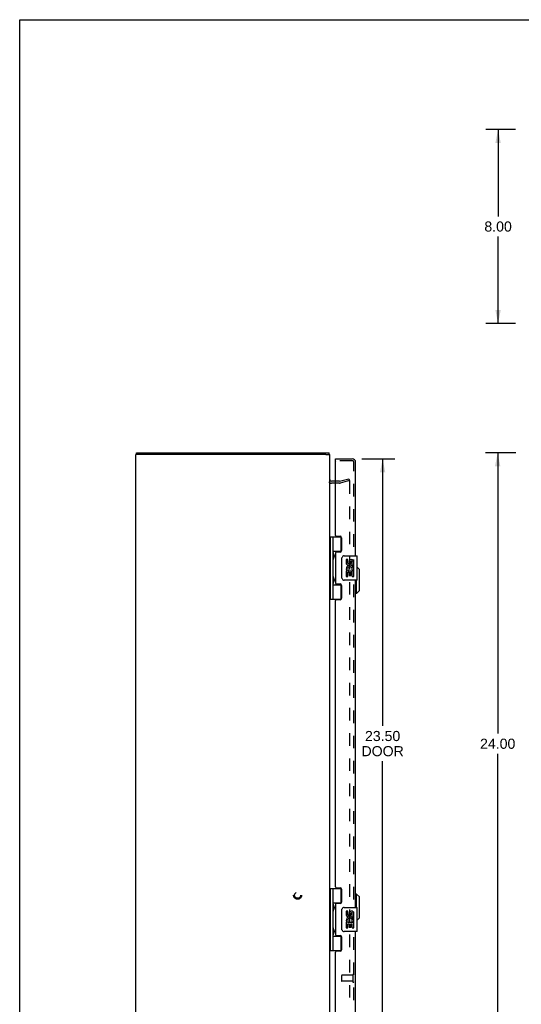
# Model space of a CAD drawing. Header units: inches. Extents: x 0 to 94.4, y 0 to 61.1.
# Tile 2 of 4: x 0 to 20.7, y 20.5 to 61.1. Entities that reach past the tile are written whole.
import ezdxf

# ---------------------------------------------------------------- set-up
doc = ezdxf.new("R2010")
doc.units = ezdxf.units.IN
doc.header["$LTSCALE"] = 5.194444
doc.header["$MEASUREMENT"] = 0
doc.linetypes.add('HIDDEN', pattern=[0.2, 0.1, -0.1])
doc.layers.get('0').update_dxf_attribs({"linetype": 'CONTINUOUS'})
for name, color, linetype in [('DEFAULT_2', 8, 'HIDDEN'), ('DIMENSIONS', 7, 'CONTINUOUS'), ('DOOR_ASSEMBLY', 7, 'CONTINUOUS')]:
    doc.layers.add(name, color=color, linetype=linetype)
doc.styles.get("Standard").update_dxf_attribs({"font": 'arial.ttf'})
doc.dimstyles.new('DIMSTYLE_1', dxfattribs={"dimtxt": 0.416667, "dimasz": 0.555556, "dimexe": 0.09, "dimexo": 0.07, "dimgap": 0.0375, "dimtad": 0, "dimtih": 1, "dimtoh": 1, "dimzin": 4, "dimdsep": 46, "dimtxsty": 'Standard', "dimblk": '_FILLED', "dimblk1": '_FILLED', "dimblk2": '_FILLED', "dimcen": 0.09, "dimadec": 3, "dimazin": 1, "dimtfac": 1, "dimtdec": 3, "dimtofl": 0, "dimtmove": 0, "dimatfit": 3, "dimldrblk": '_FILLED', "dimfxl": 0, "dimtolj": 1, "dimtzin": 4, "dimarcsym": 0})

# ---------------------------------------------------------------- blocks, each defined once
blk = doc.blocks.new('_FILLED')
at = {"color": 0, "linetype": 'ByBlock'}
blk.add_solid([(0, 0), (-1, 0.2), (-1, -0.2)], dxfattribs=at)
blk = doc.blocks.new('*D2')
at = {"layer": 'DIMENSIONS', "color": 2, "linetype": 'Continuous'}
for p, q in [((20.469, 43.243), (19.217, 43.243)), ((19.717, 43.243), (19.717, 31.66)), ((19.717, 19.243), (19.717, 30.827)), ((20.469, 19.243), (19.217, 19.243))]:
    blk.add_line(p, q, dxfattribs=at)
at = {"layer": 'DIMENSIONS', "color": 2, "linetype": 'Continuous', "xscale": 0.5555555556, "yscale": 0.5555555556, "zscale": 0.5555555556}
for p, rotation in [((19.717, 43.243), 90), ((19.717, 19.243), 270)]:
    blk.add_blockref('_FILLED', p, dxfattribs=dict(at, rotation=rotation))
at = {"layer": 'DIMENSIONS', "color": 2, "linetype": 'Continuous', "insert": (19.717, 31.452), "char_height": 0.4167, "width": 1.45601, "attachment_point": 2, "line_spacing_factor": 0.9}
blk.add_mtext('24.00', dxfattribs=at)
blk = doc.blocks.new('*D3')
at = {"layer": 'DIMENSIONS', "color": 2, "linetype": 'Continuous'}
for p, q in [((20.454, 56.579), (19.233, 56.579)), ((19.733, 56.579), (19.733, 52.996)), ((19.733, 48.579), (19.733, 52.163)), ((20.454, 48.579), (19.233, 48.579))]:
    blk.add_line(p, q, dxfattribs=at)
at = {"layer": 'DIMENSIONS', "color": 2, "linetype": 'Continuous', "xscale": 0.5555555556, "yscale": 0.5555555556, "zscale": 0.5555555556}
for p, rotation in [((19.733, 56.579), 90), ((19.733, 48.579), 270)]:
    blk.add_blockref('_FILLED', p, dxfattribs=dict(at, rotation=rotation))
at = {"layer": 'DIMENSIONS', "color": 2, "linetype": 'Continuous', "insert": (19.733, 52.788), "char_height": 0.4167, "width": 1.13228, "attachment_point": 2, "line_spacing_factor": 0.9}
blk.add_mtext('8.00', dxfattribs=at)
blk = doc.blocks.new('*D4')
at = {"layer": 'DIMENSIONS', "color": 2, "linetype": 'Continuous'}
for p, q in [((14.11, 42.993), (15.471, 42.993)), ((14.971, 42.993), (14.971, 31.979)), ((14.971, 19.493), (14.971, 30.521)), ((14.11, 19.493), (15.471, 19.493))]:
    blk.add_line(p, q, dxfattribs=at)
at = {"layer": 'DIMENSIONS', "color": 2, "linetype": 'Continuous', "xscale": 0.5555555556, "yscale": 0.5555555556, "zscale": 0.5555555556}
for p, rotation in [((14.971, 42.993), 90), ((14.971, 19.493), 270)]:
    blk.add_blockref('_FILLED', p, dxfattribs=dict(at, rotation=rotation))
at = {"layer": 'DIMENSIONS', "color": 2, "linetype": 'Continuous', "insert": (14.971, 31.771), "char_height": 0.4167, "width": 1.74411, "attachment_point": 2, "line_spacing_factor": 0.9}
blk.add_mtext('23.50\\PDOOR', dxfattribs=at)

msp = doc.modelspace()

# ---------------------------------------------------------------- linework, layer by layer
at = {"color": 7, "linetype": 'Continuous'}
for p, q in [((0, 0), (0, 61.111)), ((0, 61.111), (94.444, 61.111)), ((4.943, 43.168), (4.788, 43.168)), ((4.818, 43.168), (4.818, 43.243)), ((12.633, 43.168), (12.788, 43.168)), ((12.768, 43.168), (12.768, 43.243))]:
    msp.add_line(p, q, dxfattribs=at)
at = {"color": 3, "linetype": 'Continuous'}
for p, q in [((4.788, 19.318), (4.788, 43.168)), ((4.818, 43.243), (12.768, 43.243)), ((12.633, 43.168), (4.943, 43.168)), ((12.788, 19.318), (12.788, 43.168)), ((13.031, 42.068), (12.858, 42.068))]:
    msp.add_line(p, q, dxfattribs=at)
msp.add_arc((12.858, 42.138), 0.07, 180, 270, dxfattribs=at)
at = {"layer": 'DEFAULT_2', "color": 8, "linetype": 'HIDDEN'}
for p, q in [((13.186, 41.993), (12.858, 41.993)), ((13.186, 42.068), (13.031, 42.068)), ((13.196, 42.07), (13.581, 42.173)), ((13.6, 42.1), (13.216, 41.997)), ((13.581, 42.173), (13.6, 42.1)), ((13.6, 42.068), (13.6, 20.419))]:
    msp.add_line(p, q, dxfattribs=at)
for points in [[(13.581, 42.088), (13.58, 42.088), (13.578, 42.087), (13.576, 42.087)], [(13.585, 42.087), (13.583, 42.088), (13.581, 42.088), (13.581, 42.088)], [(13.585, 42.087), (13.586, 42.087), (13.588, 42.086), (13.59, 42.085), (13.591, 42.084), (13.593, 42.083), (13.594, 42.082), (13.595, 42.081), (13.596, 42.08), (13.597, 42.078), (13.598, 42.076), (13.599, 42.075), (13.599, 42.073), (13.6, 42.071), (13.6, 42.069), (13.6, 42.068)]]:
    msp.add_lwpolyline(points, dxfattribs=at)
for radius in [0.164, 0.124]:
    msp.add_circle((11.463, 24.993), radius, dxfattribs=at)
for centre, radius, start, end in [((12.858, 42.138), 0.145, 222.9858, 270), ((13.186, 42.108), 0.04, 270, 285), ((13.186, 42.108), 0.115, 270, 285)]:
    msp.add_arc(centre, radius, start, end, dxfattribs=at)
at = {"layer": 'DOOR_ASSEMBLY', "color": 7, "linetype": 'Continuous'}
for p, q in [((13.031, 42.918), (13.031, 42.993)), ((13.046, 42.918), (13.031, 42.918)), ((12.788, 39.773), (13.272, 39.773)), ((12.827, 37.214), (12.827, 39.773)), ((12.926, 39.076), (12.926, 39.773)), ((13.24, 39.773), (13.24, 39.182)), ((12.926, 39.182), (13.272, 39.182)), ((12.94, 39.076), (12.942, 39.072)), ((12.942, 39.072), (12.948, 39.056)), ((12.942, 39.056), (12.942, 39.055)), ((12.942, 38.915), (12.942, 39.055)), ((12.948, 39.056), (12.95, 39.052)), ((12.95, 39.052), (12.952, 39.048)), ((13.214, 39.173), (13.214, 39.151)), ((13.214, 39.173), (13.266, 39.173)), ((13.391, 38.993), (13.901, 38.993)), ((12.926, 38.092), (12.926, 38.895)), ((12.94, 38.893), (12.939, 38.89)), ((12.941, 38.897), (12.94, 38.893)), ((12.944, 38.905), (12.941, 38.897)), ((12.942, 38.915), (12.942, 38.914)), ((12.947, 38.911), (12.944, 38.905)), ((12.949, 38.917), (12.947, 38.911)), ((12.951, 38.921), (12.949, 38.917)), ((12.953, 38.925), (12.951, 38.921)), ((12.954, 38.929), (12.953, 38.925)), ((13.291, 38.093), (13.291, 38.893)), ((13.466, 38.839), (13.466, 38.703)), ((13.529, 38.839), (13.466, 38.839)), ((13.529, 38.703), (13.529, 38.839)), ((13.594, 38.765), (13.594, 38.696)), ((13.655, 38.703), (13.655, 38.745)), ((13.717, 38.608), (13.717, 38.745)), ((13.717, 38.608), (13.778, 38.608)), ((13.778, 38.608), (13.778, 38.765)), ((13.916, 38.008), (13.916, 38.978)), ((13.466, 38.378), (13.466, 38.147)), ((13.484, 38.378), (13.466, 38.378)), ((13.519, 38.378), (13.546, 38.397)), ((13.519, 38.378), (13.778, 38.378)), ((13.529, 38.147), (13.529, 38.315)), ((13.529, 38.315), (13.594, 38.315)), ((13.594, 38.315), (13.594, 38.179)), ((13.655, 38.179), (13.655, 38.315)), ((13.655, 38.315), (13.717, 38.315)), ((13.71, 38.414), (13.767, 38.389)), ((13.717, 38.147), (13.717, 38.315)), ((13.778, 38.425), (13.778, 38.478)), ((13.778, 38.147), (13.778, 38.378)), ((14.013, 38.426), (13.916, 38.523)), ((14.013, 37.56), (14.013, 38.426)), ((12.926, 37.214), (12.926, 37.911)), ((12.926, 37.804), (13.272, 37.804)), ((12.94, 37.909), (12.939, 37.906)), ((12.94, 38.092), (12.942, 38.088)), ((12.941, 37.912), (12.94, 37.909)), ((12.944, 37.92), (12.941, 37.912)), ((12.942, 38.088), (12.948, 38.072)), ((12.942, 38.072), (12.942, 38.071)), ((12.942, 37.931), (12.942, 38.071)), ((12.942, 37.931), (12.942, 37.93)), ((12.947, 37.926), (12.944, 37.92)), ((12.949, 37.933), (12.947, 37.926)), ((12.948, 38.072), (12.95, 38.068)), ((12.951, 37.937), (12.949, 37.933)), ((12.95, 38.068), (12.952, 38.063)), ((12.953, 37.941), (12.951, 37.937)), ((12.954, 37.945), (12.953, 37.941)), ((13.214, 37.836), (13.214, 37.813)), ((13.266, 37.813), (13.214, 37.813)), ((13.24, 37.804), (13.24, 37.214)), ((13.901, 37.993), (13.391, 37.993)), ((13.466, 38.147), (13.529, 38.147)), ((13.594, 38.179), (13.655, 38.179)), ((13.717, 38.147), (13.778, 38.147)), ((13.895, 37.442), (13.895, 37.993)), ((13.895, 37.442), (13.856, 37.442)), ((14.013, 37.56), (13.895, 37.442)), ((12.788, 37.214), (13.272, 37.214)), ((12.788, 25.273), (13.272, 25.273)), ((12.827, 22.714), (12.827, 25.273)), ((12.926, 24.576), (12.926, 25.273)), ((13.24, 25.273), (13.24, 24.682)), ((13.895, 25.044), (13.856, 25.044)), ((14.013, 24.926), (13.895, 25.044)), ((13.895, 24.493), (13.895, 25.044)), ((14.013, 24.06), (14.013, 24.926)), ((12.926, 24.682), (13.272, 24.682)), ((12.926, 23.592), (12.926, 24.395)), ((12.94, 24.393), (12.939, 24.39)), ((12.94, 24.576), (12.942, 24.572)), ((12.941, 24.397), (12.94, 24.393)), ((12.944, 24.405), (12.941, 24.397)), ((12.942, 24.572), (12.948, 24.556)), ((12.942, 24.556), (12.942, 24.555)), ((12.942, 24.555), (12.942, 24.415)), ((12.942, 24.415), (12.942, 24.415)), ((12.942, 24.414), (12.942, 24.415)), ((12.947, 24.411), (12.944, 24.405)), ((12.949, 24.417), (12.947, 24.411)), ((12.948, 24.556), (12.95, 24.552)), ((12.951, 24.421), (12.949, 24.417)), ((12.95, 24.552), (12.952, 24.548)), ((12.953, 24.425), (12.951, 24.421)), ((12.954, 24.429), (12.953, 24.425)), ((13.214, 24.673), (13.266, 24.673)), ((13.214, 24.673), (13.214, 24.651)), ((13.291, 23.593), (13.291, 24.393)), ((13.391, 24.493), (13.901, 24.493)), ((13.916, 23.508), (13.916, 24.478)), ((13.529, 24.339), (13.466, 24.339)), ((13.466, 24.339), (13.466, 24.203)), ((13.529, 24.203), (13.529, 24.339)), ((13.594, 24.265), (13.594, 24.196)), ((13.655, 24.203), (13.655, 24.245)), ((13.717, 24.108), (13.717, 24.245)), ((13.717, 24.108), (13.778, 24.108)), ((13.778, 24.108), (13.778, 24.265)), ((13.778, 23.925), (13.778, 23.978)), ((14.013, 24.06), (13.916, 23.962)), ((12.94, 23.592), (12.942, 23.588)), ((12.942, 23.588), (12.948, 23.572)), ((12.942, 23.572), (12.942, 23.571)), ((12.942, 23.571), (12.942, 23.431)), ((12.948, 23.572), (12.95, 23.568)), ((12.95, 23.568), (12.952, 23.563)), ((13.484, 23.878), (13.466, 23.878)), ((13.466, 23.878), (13.466, 23.647)), ((13.466, 23.647), (13.529, 23.647)), ((13.519, 23.878), (13.546, 23.897)), ((13.519, 23.878), (13.778, 23.878)), ((13.529, 23.815), (13.594, 23.815)), ((13.529, 23.647), (13.529, 23.815)), ((13.594, 23.815), (13.594, 23.679)), ((13.594, 23.679), (13.655, 23.679)), ((13.655, 23.815), (13.717, 23.815)), ((13.655, 23.679), (13.655, 23.815)), ((13.71, 23.914), (13.767, 23.889)), ((13.717, 23.647), (13.717, 23.815)), ((13.717, 23.647), (13.778, 23.647)), ((13.778, 23.647), (13.778, 23.878)), ((12.926, 22.714), (12.926, 23.411)), ((12.926, 23.304), (13.272, 23.304)), ((12.94, 23.409), (12.939, 23.406)), ((12.941, 23.412), (12.94, 23.409)), ((12.944, 23.42), (12.941, 23.412)), ((12.942, 23.431), (12.942, 23.431)), ((12.942, 23.43), (12.942, 23.431)), ((12.948, 23.43), (12.944, 23.42)), ((12.95, 23.435), (12.948, 23.43)), ((12.952, 23.439), (12.95, 23.435)), ((12.953, 23.443), (12.952, 23.439)), ((13.214, 23.336), (13.214, 23.313)), ((13.266, 23.313), (13.214, 23.313)), ((13.24, 23.304), (13.24, 22.714)), ((13.901, 23.493), (13.391, 23.493)), ((12.788, 22.714), (13.272, 22.714))]:
    msp.add_line(p, q, dxfattribs=at)
at = {"layer": 'DOOR_ASSEMBLY', "color": 3, "linetype": 'Continuous'}
for p, q in [((13.031, 42.993), (13.721, 42.993)), ((13.031, 39.835), (13.031, 42.903)), ((13.856, 38.993), (13.856, 42.858)), ((13.062, 39.804), (13.218, 39.804)), ((13.281, 39.741), (13.281, 39.214)), ((13.031, 39.12), (13.031, 37.867)), ((13.218, 39.151), (13.062, 39.151)), ((13.062, 37.836), (13.218, 37.836)), ((13.856, 24.493), (13.856, 37.993)), ((13.281, 37.773), (13.281, 37.246)), ((13.031, 25.335), (13.031, 37.152)), ((13.218, 37.183), (13.062, 37.183)), ((13.062, 25.304), (13.218, 25.304)), ((13.281, 25.241), (13.281, 24.714)), ((13.031, 24.62), (13.031, 23.367)), ((13.218, 24.651), (13.062, 24.651)), ((13.062, 23.336), (13.218, 23.336)), ((13.281, 23.273), (13.281, 22.746)), ((13.856, 19.628), (13.856, 23.493)), ((13.031, 19.583), (13.031, 22.652)), ((13.218, 22.683), (13.062, 22.683))]:
    msp.add_line(p, q, dxfattribs=at)
at = {"layer": 'DOOR_ASSEMBLY', "color": 8, "linetype": 'HIDDEN'}
for p, q in [((13.721, 42.918), (13.046, 42.918)), ((13.781, 19.628), (13.781, 42.858)), ((13.281, 21.682), (13.281, 21.454)), ((13.738, 21.692), (13.291, 21.692)), ((13.738, 21.71), (13.738, 21.426)), ((13.738, 21.444), (13.291, 21.444))]:
    msp.add_line(p, q, dxfattribs=at)
at = {"layer": 'DOOR_ASSEMBLY', "color": 7, "linetype": 'Continuous'}
for points in [[(12.926, 39.131), (12.926, 39.13), (12.926, 39.129), (12.926, 39.128), (12.926, 39.127), (12.926, 39.126), (12.926, 39.125), (12.926, 39.124), (12.926, 39.123), (12.926, 39.122), (12.926, 39.121), (12.926, 39.12), (12.927, 39.119), (12.927, 39.118), (12.927, 39.116), (12.927, 39.115), (12.928, 39.114), (12.928, 39.113), (12.928, 39.112), (12.929, 39.11), (12.929, 39.109), (12.929, 39.108), (12.93, 39.106), (12.93, 39.105), (12.93, 39.104), (12.931, 39.102), (12.931, 39.101), (12.932, 39.099), (12.932, 39.098), (12.933, 39.096), (12.933, 39.095), (12.934, 39.093)], [(12.939, 39.08), (12.939, 39.08), (12.94, 39.076)], [(12.952, 39.048), (12.953, 39.043), (12.954, 39.041), (12.955, 39.039), (12.956, 39.037), (12.957, 39.035), (12.957, 39.033), (12.958, 39.031), (12.959, 39.029), (12.959, 39.027), (12.96, 39.026), (12.96, 39.024), (12.961, 39.022), (12.961, 39.02), (12.962, 39.019), (12.962, 39.017), (12.963, 39.015), (12.963, 39.014), (12.964, 39.012), (12.964, 39.011), (12.964, 39.009), (12.965, 39.008), (12.965, 39.006), (12.965, 39.005), (12.965, 39.003), (12.966, 39.002), (12.966, 39.001), (12.966, 38.999), (12.966, 38.998), (12.966, 38.997), (12.967, 38.995), (12.967, 38.994), (12.967, 38.993), (12.967, 38.992), (12.967, 38.99), (12.967, 38.989), (12.967, 38.988), (12.967, 38.987), (12.967, 38.985), (12.967, 38.984), (12.967, 38.983), (12.967, 38.982), (12.967, 38.98), (12.967, 38.979), (12.967, 38.978), (12.967, 38.977), (12.967, 38.975), (12.966, 38.974), (12.966, 38.973), (12.966, 38.971), (12.966, 38.97), (12.966, 38.969), (12.965, 38.967), (12.965, 38.966), (12.965, 38.964), (12.965, 38.963), (12.964, 38.961), (12.964, 38.96), (12.964, 38.958), (12.963, 38.957), (12.963, 38.955), (12.962, 38.954), (12.962, 38.952), (12.961, 38.95), (12.961, 38.949), (12.96, 38.947), (12.96, 38.945), (12.959, 38.943), (12.959, 38.941), (12.958, 38.939), (12.957, 38.937), (12.957, 38.936), (12.956, 38.933), (12.955, 38.931), (12.954, 38.929)], [(12.934, 38.877), (12.933, 38.876), (12.933, 38.874), (12.932, 38.873), (12.932, 38.871), (12.931, 38.87), (12.931, 38.869), (12.93, 38.867), (12.93, 38.866), (12.93, 38.864), (12.929, 38.863), (12.929, 38.862), (12.929, 38.86), (12.928, 38.859), (12.928, 38.858), (12.928, 38.857), (12.927, 38.855), (12.927, 38.854), (12.927, 38.853), (12.927, 38.852), (12.926, 38.851), (12.926, 38.85), (12.926, 38.849), (12.926, 38.848), (12.926, 38.846), (12.926, 38.845), (12.926, 38.844), (12.926, 38.843), (12.926, 38.843), (12.926, 38.842), (12.926, 38.841), (12.926, 38.84)], [(13.291, 38.893), (13.291, 38.9), (13.291, 38.906), (13.292, 38.912), (13.294, 38.918), (13.295, 38.924), (13.297, 38.929)], [(12.926, 38.147), (12.926, 38.146), (12.926, 38.145), (12.926, 38.144), (12.926, 38.143), (12.926, 38.142), (12.926, 38.141), (12.926, 38.14), (12.926, 38.139), (12.926, 38.138), (12.926, 38.137), (12.926, 38.136), (12.927, 38.135), (12.927, 38.133), (12.927, 38.132), (12.927, 38.131), (12.928, 38.13), (12.928, 38.129), (12.928, 38.127), (12.929, 38.126), (12.929, 38.125), (12.929, 38.123), (12.93, 38.122), (12.93, 38.121), (12.93, 38.119), (12.931, 38.118), (12.931, 38.117), (12.932, 38.115), (12.932, 38.114), (12.933, 38.112), (12.933, 38.11), (12.934, 38.109)], [(12.934, 37.893), (12.933, 37.892), (12.933, 37.89), (12.932, 37.889), (12.932, 37.887), (12.931, 37.886), (12.931, 37.884), (12.93, 37.883), (12.93, 37.881), (12.93, 37.88), (12.929, 37.879), (12.929, 37.877), (12.929, 37.876), (12.928, 37.875), (12.928, 37.874), (12.928, 37.872), (12.927, 37.871), (12.927, 37.87), (12.927, 37.869), (12.927, 37.868), (12.926, 37.867), (12.926, 37.865), (12.926, 37.864), (12.926, 37.863), (12.926, 37.862), (12.926, 37.861), (12.926, 37.86), (12.926, 37.859), (12.926, 37.858), (12.926, 37.857), (12.926, 37.856), (12.926, 37.855)], [(12.939, 38.096), (12.939, 38.095), (12.94, 38.092)], [(12.952, 38.063), (12.953, 38.059), (12.954, 38.057), (12.955, 38.055), (12.956, 38.053), (12.957, 38.051), (12.957, 38.049), (12.958, 38.047), (12.959, 38.045), (12.959, 38.043), (12.96, 38.041), (12.96, 38.04), (12.961, 38.038), (12.961, 38.036), (12.962, 38.034), (12.962, 38.033), (12.963, 38.031), (12.963, 38.03), (12.964, 38.028), (12.964, 38.026), (12.964, 38.025), (12.965, 38.024), (12.965, 38.022), (12.965, 38.021), (12.965, 38.019), (12.966, 38.018), (12.966, 38.016), (12.966, 38.015), (12.966, 38.014), (12.966, 38.013), (12.967, 38.011), (12.967, 38.01), (12.967, 38.009), (12.967, 38.007), (12.967, 38.006), (12.967, 38.005), (12.967, 38.004), (12.967, 38.002), (12.967, 38.001), (12.967, 38), (12.967, 37.999), (12.967, 37.997), (12.967, 37.996), (12.967, 37.995), (12.967, 37.994), (12.967, 37.992), (12.967, 37.991), (12.966, 37.99), (12.966, 37.988), (12.966, 37.987), (12.966, 37.986), (12.966, 37.984), (12.965, 37.983), (12.965, 37.982), (12.965, 37.98), (12.965, 37.979), (12.964, 37.977), (12.964, 37.976), (12.964, 37.974), (12.963, 37.973), (12.963, 37.971), (12.962, 37.969), (12.962, 37.968), (12.961, 37.966), (12.961, 37.964), (12.96, 37.963), (12.96, 37.961), (12.959, 37.959), (12.959, 37.957), (12.958, 37.955), (12.957, 37.953), (12.957, 37.951), (12.956, 37.949), (12.955, 37.947), (12.954, 37.945)], [(13.297, 38.057), (13.295, 38.063), (13.294, 38.069), (13.292, 38.075), (13.291, 38.081), (13.291, 38.087), (13.291, 38.093)], [(12.926, 24.631), (12.926, 24.63), (12.926, 24.629), (12.926, 24.628), (12.926, 24.627), (12.926, 24.626), (12.926, 24.625), (12.926, 24.624), (12.926, 24.623), (12.926, 24.622), (12.926, 24.621), (12.926, 24.62), (12.927, 24.619), (12.927, 24.618), (12.927, 24.616), (12.927, 24.615), (12.928, 24.614), (12.928, 24.613), (12.928, 24.612), (12.929, 24.61), (12.929, 24.609), (12.929, 24.608), (12.93, 24.606), (12.93, 24.605), (12.93, 24.604), (12.931, 24.602), (12.931, 24.601), (12.932, 24.599), (12.932, 24.598), (12.933, 24.596), (12.933, 24.595), (12.934, 24.593)], [(12.934, 24.377), (12.933, 24.376), (12.933, 24.374), (12.932, 24.373), (12.932, 24.371), (12.931, 24.37), (12.931, 24.369), (12.93, 24.367), (12.93, 24.366), (12.93, 24.364), (12.929, 24.363), (12.929, 24.362), (12.929, 24.36), (12.928, 24.359), (12.928, 24.358), (12.928, 24.357), (12.927, 24.355), (12.927, 24.354), (12.927, 24.353), (12.927, 24.352), (12.926, 24.351), (12.926, 24.35), (12.926, 24.349), (12.926, 24.348), (12.926, 24.346), (12.926, 24.345), (12.926, 24.344), (12.926, 24.343), (12.926, 24.343), (12.926, 24.342), (12.926, 24.341), (12.926, 24.34)], [(12.939, 24.58), (12.939, 24.58), (12.94, 24.576)], [(12.952, 24.548), (12.953, 24.543), (12.954, 24.541), (12.955, 24.539), (12.956, 24.537), (12.957, 24.535), (12.957, 24.533), (12.958, 24.531), (12.959, 24.529), (12.959, 24.527), (12.96, 24.526), (12.96, 24.524), (12.961, 24.522), (12.961, 24.52), (12.962, 24.519), (12.962, 24.517), (12.963, 24.515), (12.963, 24.514), (12.964, 24.512), (12.964, 24.511), (12.964, 24.509), (12.965, 24.508), (12.965, 24.506), (12.965, 24.505), (12.965, 24.503), (12.966, 24.502), (12.966, 24.501), (12.966, 24.499), (12.966, 24.498), (12.966, 24.497), (12.967, 24.495), (12.967, 24.494), (12.967, 24.493), (12.967, 24.492), (12.967, 24.49), (12.967, 24.489), (12.967, 24.488), (12.967, 24.487), (12.967, 24.485), (12.967, 24.484), (12.967, 24.483), (12.967, 24.482), (12.967, 24.48), (12.967, 24.479), (12.967, 24.478), (12.967, 24.477), (12.967, 24.475), (12.966, 24.474), (12.966, 24.473), (12.966, 24.471), (12.966, 24.47), (12.966, 24.469), (12.965, 24.467), (12.965, 24.466), (12.965, 24.464), (12.965, 24.463), (12.964, 24.461), (12.964, 24.46), (12.964, 24.458), (12.963, 24.457), (12.963, 24.455), (12.962, 24.454), (12.962, 24.452), (12.961, 24.45), (12.961, 24.449), (12.96, 24.447), (12.96, 24.445), (12.959, 24.443), (12.959, 24.441), (12.958, 24.439), (12.957, 24.437), (12.957, 24.436), (12.956, 24.433), (12.955, 24.431), (12.954, 24.429)], [(13.291, 24.393), (13.291, 24.4), (13.291, 24.406), (13.292, 24.412), (13.294, 24.418), (13.295, 24.424), (13.297, 24.429)], [(12.926, 23.647), (12.926, 23.646), (12.926, 23.645), (12.926, 23.644), (12.926, 23.643), (12.926, 23.642), (12.926, 23.641), (12.926, 23.64), (12.926, 23.639), (12.926, 23.638), (12.926, 23.637), (12.926, 23.636), (12.927, 23.635), (12.927, 23.633), (12.927, 23.632), (12.927, 23.631), (12.928, 23.63), (12.928, 23.629), (12.928, 23.627), (12.929, 23.626), (12.929, 23.625), (12.929, 23.623), (12.93, 23.622), (12.93, 23.621), (12.93, 23.619), (12.931, 23.618), (12.931, 23.617), (12.932, 23.615), (12.932, 23.614), (12.933, 23.612), (12.933, 23.61), (12.934, 23.609)], [(12.939, 23.596), (12.939, 23.595), (12.94, 23.592)], [(12.952, 23.563), (12.953, 23.559), (12.954, 23.557), (12.955, 23.555), (12.956, 23.553), (12.957, 23.551), (12.957, 23.549), (12.958, 23.547), (12.959, 23.545), (12.959, 23.543), (12.96, 23.541), (12.96, 23.54), (12.961, 23.538), (12.961, 23.536), (12.962, 23.534), (12.962, 23.533), (12.963, 23.531), (12.963, 23.53), (12.964, 23.528), (12.964, 23.526), (12.964, 23.525), (12.965, 23.524), (12.965, 23.522), (12.965, 23.521), (12.965, 23.519), (12.966, 23.518), (12.966, 23.516), (12.966, 23.515), (12.966, 23.514), (12.966, 23.513), (12.967, 23.511), (12.967, 23.51), (12.967, 23.509), (12.967, 23.507), (12.967, 23.506), (12.967, 23.505), (12.967, 23.504), (12.967, 23.502), (12.967, 23.501), (12.967, 23.5), (12.967, 23.499), (12.967, 23.497), (12.967, 23.496), (12.967, 23.495), (12.967, 23.494), (12.967, 23.492), (12.967, 23.491), (12.966, 23.49), (12.966, 23.488), (12.966, 23.487), (12.966, 23.486), (12.966, 23.484), (12.965, 23.483), (12.965, 23.482), (12.965, 23.48), (12.965, 23.479), (12.964, 23.477), (12.964, 23.476), (12.964, 23.474), (12.963, 23.473), (12.963, 23.471), (12.962, 23.469), (12.962, 23.468), (12.961, 23.466), (12.961, 23.464), (12.96, 23.463), (12.96, 23.461), (12.959, 23.459), (12.959, 23.457), (12.958, 23.455), (12.957, 23.453), (12.957, 23.451), (12.956, 23.449), (12.955, 23.447), (12.954, 23.445), (12.953, 23.443)], [(13.297, 23.557), (13.295, 23.563), (13.294, 23.569), (13.292, 23.575), (13.291, 23.581), (13.291, 23.587), (13.291, 23.593)], [(12.934, 23.393), (12.933, 23.392), (12.933, 23.39), (12.932, 23.389), (12.932, 23.387), (12.931, 23.386), (12.931, 23.384), (12.93, 23.383), (12.93, 23.381), (12.93, 23.38), (12.929, 23.379), (12.929, 23.377), (12.929, 23.376), (12.928, 23.375), (12.928, 23.374), (12.928, 23.372), (12.927, 23.371), (12.927, 23.37), (12.927, 23.369), (12.927, 23.368), (12.926, 23.367), (12.926, 23.365), (12.926, 23.364), (12.926, 23.363), (12.926, 23.362), (12.926, 23.361), (12.926, 23.36), (12.926, 23.359), (12.926, 23.358), (12.926, 23.357), (12.926, 23.356), (12.926, 23.355)]]:
    msp.add_lwpolyline(points, dxfattribs=at)
at = {"layer": 'DOOR_ASSEMBLY', "color": 3, "linetype": 'Continuous'}
for centre, radius, start, end in [((13.046, 42.903), 0.015, 90, 180), ((13.721, 42.858), 0.135, 0, 90), ((13.062, 39.835), 0.031, 180, 270), ((13.218, 39.741), 0.063, 0, 90), ((13.062, 39.12), 0.031, 90, 180), ((13.218, 39.214), 0.063, 270, 360), ((13.062, 37.867), 0.031, 180, 270), ((13.218, 37.773), 0.063, 0, 90), ((13.062, 37.152), 0.031, 90, 180), ((13.218, 37.246), 0.063, 270, 360), ((13.062, 25.335), 0.031, 180, 270), ((13.218, 25.241), 0.063, 0, 90), ((13.062, 24.62), 0.031, 90, 180), ((13.218, 24.714), 0.063, 270, 360), ((13.062, 23.367), 0.031, 180, 270), ((13.218, 23.273), 0.063, 0, 90), ((13.218, 22.746), 0.063, 270, 360), ((13.062, 22.652), 0.031, 90, 180)]:
    msp.add_arc(centre, radius, start, end, dxfattribs=at)
at = {"layer": 'DOOR_ASSEMBLY', "color": 8, "linetype": 'HIDDEN'}
for centre, radius, start, end in [((13.721, 42.858), 0.06, 0, 90), ((13.291, 21.682), 0.01, 90, 180), ((13.759, 21.71), 0.0215, 0, 180), ((13.291, 21.454), 0.01, 180, 270), ((13.759, 21.426), 0.0215, 180, 360)]:
    msp.add_arc(centre, radius, start, end, dxfattribs=at)
at = {"layer": 'DOOR_ASSEMBLY', "color": 7, "linetype": 'Continuous'}
for centre, radius, start, end in [((12.852, 39.055), 0.09, 0.672, 35.4682), ((13.391, 38.893), 0.1, 90, 158.8004), ((13.901, 38.978), 0.015, 0, 90), ((12.852, 38.915), 0.09, 324.5318, 359.328), ((13.56, 38.703), 0.0943, 180, 360), ((13.623, 38.451), 0.157, 9.7031, 161.8791), ((13.56, 38.703), 0.0314, 180, 261.2295), ((13.56, 38.708), 0.0362, 263.4285, 341.7628), ((13.686, 38.745), 0.0943, 71.7267, 167.4338), ((13.686, 38.745), 0.0314, 0, 180.0485), ((13.686, 38.745), 0.0943, 12.5402, 71.701), ((13.62, 38.451), 0.154, 161.4199, 206.1963), ((13.623, 38.451), 0.157, 205.737, 207.8532), ((13.623, 38.451), 0.0943, 336.5966, 215.1122), ((13.623, 38.451), 0.157, 336.5966, 350.2969), ((12.852, 38.071), 0.09, 0.672, 35.4682), ((12.852, 37.931), 0.09, 324.5318, 359.328), ((13.391, 38.093), 0.1, 201.205, 270), ((13.901, 38.008), 0.015, 270, 360), ((12.852, 24.555), 0.09, 0.672, 35.4682), ((12.852, 24.415), 0.09, 324.5318, 359.328), ((13.391, 24.393), 0.1, 90, 158.8004), ((13.901, 24.478), 0.015, 0, 90), ((13.56, 24.203), 0.0943, 180, 360), ((13.62, 23.951), 0.154, 161.4199, 206.1963), ((13.623, 23.951), 0.157, 9.7031, 161.8791), ((13.56, 24.203), 0.0314, 180, 261.2295), ((13.623, 23.951), 0.0943, 336.5966, 215.1122), ((13.56, 24.208), 0.0362, 263.4285, 341.7628), ((13.686, 24.245), 0.0943, 71.7267, 167.4338), ((13.686, 24.245), 0.0314, 0, 180.0485), ((13.686, 24.245), 0.0943, 12.5402, 71.701), ((12.852, 23.571), 0.09, 0.672, 35.4682), ((13.623, 23.951), 0.157, 205.737, 207.8532), ((13.623, 23.951), 0.157, 336.5966, 350.2969), ((12.852, 23.431), 0.09, 324.5318, 359.328), ((13.391, 23.593), 0.1, 201.205, 270), ((13.901, 23.508), 0.015, 270, 360)]:
    msp.add_arc(centre, radius, start, end, dxfattribs=at)
for centre in [(13.02, 38.985), (13.02, 38.001), (13.02, 24.485), (13.02, 23.501)]:
    msp.add_ellipse(centre, major_axis=(0, 0.188), ratio=0.57735, start_param=1.066602, end_param=2.074991, dxfattribs=at)

# ---------------------------------------------------------------- dimensions: what is measured, and where the dimension line sits
at = {"layer": 'DIMENSIONS', "color": 2, "linetype": 'Continuous'}
for base, p1, p2, picture, middle in [((19.733, 48.579), (20.524, 56.579), (20.524, 48.579), '*D3', (19.731, 52.577)), ((19.717, 19.243), (20.539, 43.243), (20.539, 19.243), '*D2', (19.711, 31.241))]:
    dim = msp.add_linear_dim(base=base, p1=p1, p2=p2, angle=270, dimstyle='DIMSTYLE_1', dxfattribs=at)
    dim.commit()
    dim.dimension.update_dxf_attribs({"geometry": picture, "text_midpoint": middle, "dimtype": 160})
dim = msp.add_linear_dim(base=(14.971, 19.493), p1=(14.04, 42.993), p2=(14.04, 19.493), angle=270, text='<>\\PDOOR', dimstyle='DIMSTYLE_1', dxfattribs=at)
dim.commit()
dim.dimension.update_dxf_attribs({"geometry": '*D4', "text_midpoint": (14.971, 31.25), "dimtype": 160})

doc.saveas('drawing.dxf')
